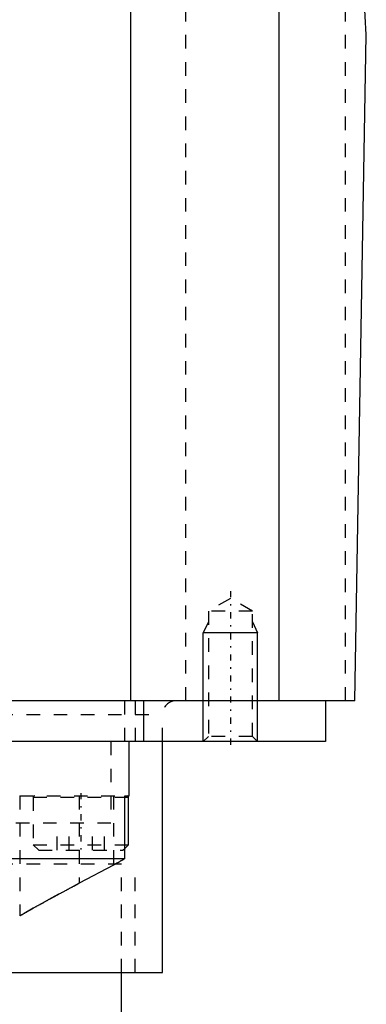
# Model space of a CAD drawing. Extents: x -70 to 70, y -1 to 571.
# Tile 10 of 13: x 32 to 58, y 180 to 253. Entities that reach past the tile are written whole.
import ezdxf

# ---------------------------------------------------------------- set-up
doc = ezdxf.new("R2010")
doc.units = 0
doc.linetypes.add('CENTER', pattern=[1.5, 0.45, -0.5, 0.05, -0.5])
doc.linetypes.add('DASHED', pattern=[2, 1, -1])
for name, color, linetype in [('AM_0', 7, 'CONTINUOUS'), ('AM_10', 7, 'CONTINUOUS'), ('AM_3', 7, 'DASHED'), ('AM_7', 7, 'CENTER')]:
    doc.layers.add(name, color=color, linetype=linetype)

msp = doc.modelspace()

# ---------------------------------------------------------------- linework, layer by layer
at = {"layer": 'AM_0', "color": 7, "linetype": 'CONTINUOUS'}
for p, q in [((58, 251.5), (50.806, 388.762)), ((51.584, 202.5), (51.584, 373.93)), ((40.682, 202.5), (40.682, 343.659)), ((57.145, 202.5), (58, 251.5)), ((57.145, 202.5), (0.158, 202.5)), ((41.645, 199.5), (41.645, 202.5)), ((55, 202.5), (55, 199.5)), ((55, 199.5), (-55, 199.5)), ((40.559, 195.5), (40.559, 199.5)), ((43, 182.5), (43, 199.5)), ((40.238, 190.893), (40.238, 195.5)), ((40.238, 195.5), (40.559, 195.5)), ((40.239, 195.4), (40.5, 195.4)), ((40.5, 191.9), (40.5, 195.4)), ((40.238, 191.638), (40.5, 191.9)), ((40.239, 191.9), (40.5, 191.9)), ((27.783, 190.893), (40.238, 190.893)), ((39.389, 190.403), (36.871, 189.067)), ((35.358, 188.262), (34.856, 187.989)), ((34.118, 187.584), (33.499, 187.239)), ((32.819, 186.854), (32.568, 186.71)), ((23.911, 182.5), (43, 182.5)), ((40, 178), (40, 182.5))]:
    msp.add_line(p, q, dxfattribs=at)
for points in [[(40.238, 190.893, 0), (40.223, 190.883, 0), (40.191, 190.863, 0), (40.156, 190.841, 0), (40.138, 190.829, 0), (40.119, 190.817, 0), (40.079, 190.793, 0), (40.037, 190.768, 0), (39.993, 190.741, 0), (39.947, 190.714, 0), (39.899, 190.687, 0), (39.874, 190.672, 0), (39.849, 190.658, 0), (39.799, 190.629, 0), (39.747, 190.6, 0), (39.694, 190.57, 0), (39.64, 190.54, 0), (39.585, 190.51, 0), (39.557, 190.494, 0), (39.529, 190.479, 0), (39.473, 190.449, 0), (39.417, 190.418, 0), (39.389, 190.403, 0)], [(39.389, 190.403, 0), (39.417, 190.418, 0), (39.473, 190.449, 0), (39.529, 190.479, 0), (39.557, 190.494, 0), (39.585, 190.51, 0), (39.639, 190.54, 0), (39.693, 190.57, 0), (39.747, 190.6, 0), (39.799, 190.629, 0), (39.849, 190.658, 0), (39.874, 190.672, 0), (39.899, 190.686, 0), (39.946, 190.714, 0), (39.993, 190.741, 0), (40.037, 190.768, 0), (40.079, 190.793, 0), (40.119, 190.817, 0), (40.138, 190.829, 0), (40.156, 190.84, 0), (40.191, 190.863, 0), (40.223, 190.883, 0), (40.238, 190.893, 0)], [(32.5, 186.671, 0), (32.5, 186.671, 0), (32.501, 186.672, 0), (32.503, 186.673, 0), (32.505, 186.674, 0), (32.506, 186.675, 0), (32.51, 186.677, 0), (32.516, 186.68, 0), (32.522, 186.684, 0), (32.529, 186.688, 0), (32.537, 186.693, 0), (32.542, 186.695, 0), (32.547, 186.698, 0), (32.557, 186.704, 0), (32.568, 186.71, 0), (32.581, 186.717, 0), (32.594, 186.725, 0), (32.608, 186.733, 0), (32.616, 186.738, 0), (32.624, 186.742, 0), (32.64, 186.751, 0), (32.657, 186.761, 0), (32.666, 186.766, 0), (32.675, 186.772, 0), (32.694, 186.782, 0), (32.714, 186.794, 0), (32.725, 186.8, 0), (32.735, 186.806, 0), (32.757, 186.818, 0), (32.78, 186.831, 0), (32.804, 186.845, 0), (32.828, 186.859, 0), (32.854, 186.874, 0), (32.867, 186.881, 0), (32.88, 186.889, 0), (32.908, 186.904, 0), (32.936, 186.92, 0), (32.965, 186.937, 0), (32.995, 186.954, 0), (33.026, 186.971, 0), (33.041, 186.98, 0), (33.057, 186.989, 0), (33.089, 187.007, 0), (33.122, 187.026, 0), (33.156, 187.045, 0), (33.191, 187.065, 0), (33.226, 187.085, 0), (33.244, 187.095, 0), (33.262, 187.105, 0), (33.299, 187.126, 0), (33.336, 187.147, 0), (33.375, 187.169, 0), (33.413, 187.191, 0), (33.453, 187.213, 0), (33.473, 187.224, 0), (33.493, 187.235, 0), (33.534, 187.258, 0), (33.576, 187.282, 0), (33.618, 187.305, 0), (33.661, 187.329, 0), (33.704, 187.353, 0), (33.726, 187.366, 0), (33.748, 187.378, 0), (33.793, 187.403, 0), (33.838, 187.428, 0), (33.861, 187.441, 0), (33.884, 187.454, 0), (33.93, 187.48, 0), (33.977, 187.506, 0), (34.001, 187.519, 0), (34.024, 187.532, 0), (34.072, 187.559, 0), (34.121, 187.585, 0), (34.17, 187.612, 0), (34.219, 187.64, 0), (34.269, 187.667, 0), (34.294, 187.681, 0), (34.319, 187.695, 0), (34.37, 187.723, 0), (34.421, 187.751, 0), (34.473, 187.78, 0), (34.525, 187.808, 0), (34.577, 187.837, 0), (34.604, 187.851, 0), (34.63, 187.866, 0), (34.683, 187.895, 0), (34.737, 187.924, 0), (34.791, 187.954, 0), (34.845, 187.984, 0), (34.9, 188.013, 0), (34.928, 188.028, 0), (34.955, 188.043, 0), (35.011, 188.074, 0), (35.066, 188.104, 0), (35.122, 188.134, 0), (35.179, 188.165, 0), (35.235, 188.195, 0), (35.264, 188.211, 0), (35.292, 188.226, 0), (35.35, 188.257, 0), (35.407, 188.288, 0), (35.465, 188.319, 0), (35.523, 188.35, 0), (35.581, 188.382, 0), (35.61, 188.397, 0), (35.639, 188.413, 0), (35.698, 188.445, 0), (35.757, 188.476, 0), (35.786, 188.492, 0), (35.816, 188.508, 0), (35.875, 188.539, 0), (35.934, 188.571, 0), (35.964, 188.587, 0), (35.994, 188.603, 0), (36.053, 188.635, 0), (36.113, 188.666, 0), (36.173, 188.698, 0), (36.233, 188.73, 0), (36.294, 188.762, 0), (36.324, 188.778, 0), (36.354, 188.794, 0), (36.414, 188.826, 0), (36.475, 188.858, 0), (36.536, 188.89, 0), (36.597, 188.922, 0), (36.657, 188.955, 0), (36.688, 188.971, 0), (36.718, 188.987, 0), (36.779, 189.019, 0), (36.84, 189.051, 0), (36.871, 189.067, 0)]]:
    msp.add_polyline3d(points, dxfattribs=at)
msp.add_arc((40.4, 195.4), 0.1, 0, 90, dxfattribs=at)
at = {"layer": 'AM_10', "color": 7, "linetype": 'CONTINUOUS'}
for p, q in [((46.379, 208.3), (46, 207.5)), ((49.621, 208.3), (50, 207.5)), ((50, 207.5), (46, 207.5)), ((46, 199.5), (46, 207.5)), ((50, 199.5), (50, 207.5))]:
    msp.add_line(p, q, dxfattribs=at)
at = {"layer": 'AM_3', "color": 6, "linetype": 'DASHED'}
for p, q in [((56.476, 202.5), (56.476, 280.583)), ((44.725, 202.5), (44.725, 257.5)), ((48, 210.036), (46.379, 209.1)), ((49.621, 209.1), (48, 210.036)), ((46.379, 209.1), (46.379, 199.879)), ((49.621, 209.1), (46.379, 209.1)), ((49.621, 199.879), (49.621, 209.1)), ((40.225, 199.5), (40.225, 202.5)), ((41, 202.5), (41, 199.5)), ((-43, 201.5), (43, 201.5)), ((43, 199.5), (43, 201.5)), ((39.215, 199.5), (39.215, 193.5)), ((46.379, 199.879), (46, 199.5)), ((49.621, 199.879), (46.379, 199.879)), ((50, 199.5), (49.621, 199.879)), ((32.5, 195.5), (32.5, 186.671)), ((32.5, 195.5), (40.238, 195.5)), ((33.5, 195.4), (33.5, 191.9)), ((33.5, 195.4), (40.239, 195.4)), ((36.871, 195.5), (36.871, 189.067)), ((39.389, 195.5), (39.389, 190.403)), ((39.215, 193.5), (-39.215, 193.5)), ((35.268, 191.5), (35.268, 193.5)), ((36.134, 191.5), (36.134, 193.5)), ((37.866, 191.5), (37.866, 193.5)), ((38.732, 191.5), (38.732, 193.5)), ((33.5, 191.9), (33.9, 191.5)), ((33.5, 191.9), (40.239, 191.9)), ((33.9, 191.5), (40.1, 191.5)), ((40.1, 191.5), (40.238, 191.638)), ((-41, 190.5), (41, 190.5)), ((40, 182.5), (40, 190.5)), ((41, 182.5), (41, 190.5)), ((36.871, 189.067), (35.358, 188.262)), ((34.856, 187.989), (34.118, 187.584)), ((33.499, 187.239), (32.819, 186.854)), ((32.568, 186.71), (32.5, 186.671))]:
    msp.add_line(p, q, dxfattribs=at)
for centre, radius in [((44, 201.5), 1), ((33.6, 195.4), 0.1)]:
    msp.add_arc(centre, radius, 90, 180, dxfattribs=at)
at = {"layer": 'AM_7', "color": 4, "linetype": 'CENTER'}
for p, q in [((48, 210.563), (48, 198.973)), ((37, 195.7), (37, 191.3))]:
    msp.add_line(p, q, dxfattribs=at)

doc.saveas('drawing.dxf')
